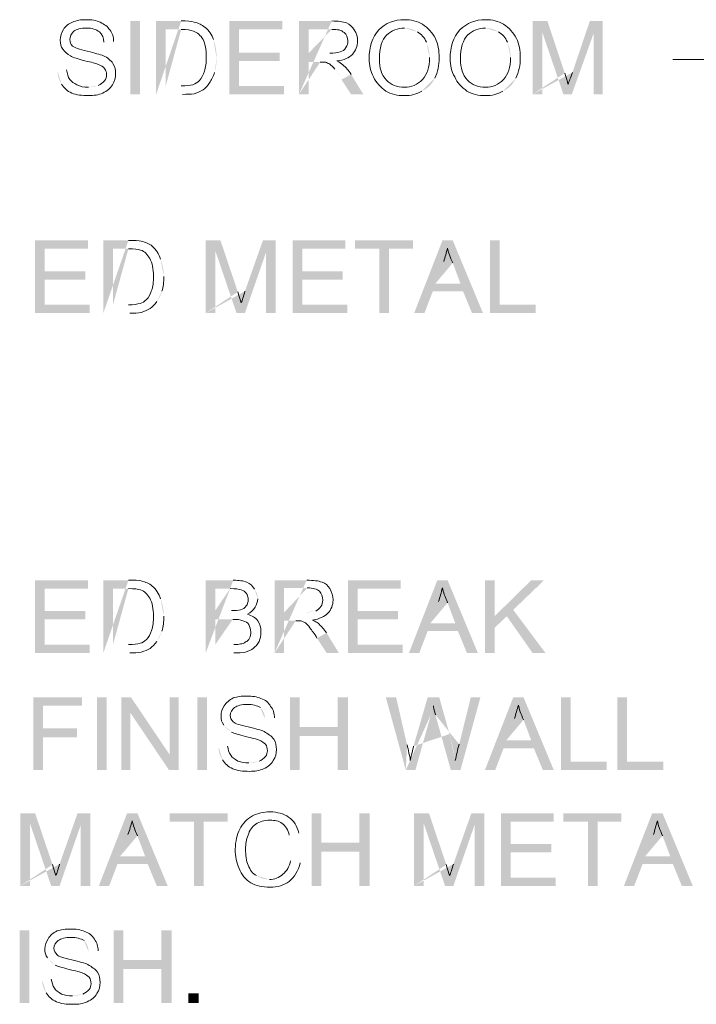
# Model space of a CAD drawing. Header units: inches. Extents: x 32 to 1061, y -183 to 263.
# Tile 13 of 16: x 1031 to 1042, y -140 to -124. Entities that reach past the tile are written whole.
import ezdxf

# ---------------------------------------------------------------- set-up
doc = ezdxf.new("R2010")
doc.units = ezdxf.units.IN
doc.header["$MEASUREMENT"] = 0
doc.layers.add('PDF_Geometry', color=7, linetype='Continuous')
doc.layers.add('PDF_Solid Fills', color=7, linetype='Continuous')

msp = doc.modelspace()

# ---------------------------------------------------------------- hatches: boundary and pattern name
at = {"layer": 'PDF_Solid Fills', "transparency": 33554559}
h = msp.add_hatch(color=256, dxfattribs=at)
h.paths.add_polyline_path([(1033.022391, -125.343956), (1033.022391, -124.168069), (1033.424669, -124.168069)], flags=0)
h.paths.add_polyline_path([(1033.991983, -124.756012, 0.092153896), (1033.940409, -124.467198)], flags=0)
h.paths.add_polyline_path([(1033.961038, -124.993253, 0.068346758), (1033.991983, -124.756012)], flags=0)
h.paths.add_polyline_path([(1033.445298, -125.343956), (1033.022391, -125.343956)], flags=0)
h.paths.add_polyline_path([(1033.177113, -125.209863), (1033.424669, -125.209863)], flags=0)
h.paths.add_polyline_path([(1033.424669, -124.302161), (1033.177113, -124.302161), (1033.177113, -125.209863)], flags=0)
for points in [[(1034.198279, -125.343956), (1034.198279, -124.168069), (1035.044092, -124.168069), (1035.044092, -124.302161), (1034.353001, -124.302161), (1034.353001, -124.673494), (1035.002833, -124.673494), (1035.002833, -124.807586), (1034.353001, -124.807586), (1034.353001, -125.209863), (1035.075037, -125.209863), (1035.075037, -125.343956)], [(1031.083209, -128.850988), (1031.083209, -127.685415), (1031.929022, -127.685415), (1031.929022, -127.819508), (1031.237931, -127.819508), (1031.237931, -128.180526), (1031.887763, -128.180526), (1031.887763, -128.314618), (1031.237931, -128.314618), (1031.237931, -128.716896), (1031.959967, -128.716896), (1031.959967, -128.850988)], [(1035.209129, -128.850988), (1035.209129, -127.685415), (1036.054943, -127.685415), (1036.054943, -127.819508), (1035.363851, -127.819508), (1035.363851, -128.180526), (1036.013683, -128.180526), (1036.013683, -128.314618), (1035.363851, -128.314618), (1035.363851, -128.716896), (1036.085887, -128.716896), (1036.085887, -128.850988)], [(1036.601627, -128.850988), (1036.601627, -127.819508), (1036.209665, -127.819508), (1036.209665, -127.685415), (1037.137997, -127.685415), (1037.137997, -127.819508), (1036.756349, -127.819508), (1036.756349, -128.850988)], [(1038.375773, -128.850988), (1038.375773, -127.685415), (1038.530495, -127.685415), (1038.530495, -128.716896), (1039.108124, -128.716896), (1039.108124, -128.850988)], [(1031.083209, -134.297203), (1031.083209, -133.13163), (1031.929022, -133.13163), (1031.929022, -133.265723), (1031.237931, -133.265723), (1031.237931, -133.626741), (1031.887763, -133.626741), (1031.887763, -133.760833), (1031.237931, -133.760833), (1031.237931, -134.16311), (1031.959967, -134.16311), (1031.959967, -134.297203)], [(1036.096202, -134.297203), (1036.096202, -133.13163), (1036.942015, -133.13163), (1036.942015, -133.265723), (1036.250924, -133.265723), (1036.250924, -133.626741), (1036.900756, -133.626741), (1036.900756, -133.760833), (1036.250924, -133.760833), (1036.250924, -134.16311), (1036.97296, -134.16311), (1036.97296, -134.297203)], [(1038.293254, -134.297203), (1038.293254, -133.13163), (1038.447976, -133.13163), (1038.447976, -133.709259), (1039.03592, -133.13163), (1039.242216, -133.13163), (1038.747106, -133.606111), (1039.262846, -134.297203), (1039.05655, -134.297203), (1038.643958, -133.709259), (1038.447976, -133.894925), (1038.447976, -134.297203)], [(1031.052264, -136.174496), (1031.052264, -135.008924), (1031.836189, -135.008924), (1031.836189, -135.143016), (1031.206986, -135.143016), (1031.206986, -135.504034), (1031.753671, -135.504034), (1031.753671, -135.648441), (1031.206986, -135.648441), (1031.206986, -136.174496)], [(1032.465392, -136.174496), (1032.465392, -135.008924), (1032.620114, -135.008924), (1033.239002, -135.926941), (1033.239002, -135.008924), (1033.383409, -135.008924), (1033.383409, -136.174496), (1033.228687, -136.174496), (1032.609799, -135.256479), (1032.609799, -136.174496)], [(1035.16787, -136.174496), (1035.16787, -135.008924), (1035.322592, -135.008924), (1035.322592, -135.483405), (1035.931165, -135.483405), (1035.931165, -135.008924), (1036.096202, -135.008924), (1036.096202, -136.174496), (1035.931165, -136.174496), (1035.931165, -135.627812), (1035.322592, -135.627812), (1035.322592, -136.174496)], [(1039.510401, -136.174496), (1039.510401, -135.008924), (1039.665123, -135.008924), (1039.665123, -136.040404), (1040.242752, -136.040404), (1040.242752, -136.174496)], [(1040.418103, -136.174496), (1040.418103, -135.008924), (1040.572825, -135.008924), (1040.572825, -136.040404), (1041.150454, -136.040404), (1041.150454, -136.174496)], [(1033.630965, -138.03116), (1033.630965, -136.99968), (1033.239002, -136.99968), (1033.239002, -136.865588), (1034.167334, -136.865588), (1034.167334, -136.99968), (1033.785687, -136.99968), (1033.785687, -138.03116)], [(1035.518573, -138.03116), (1035.518573, -136.865588), (1035.673295, -136.865588), (1035.673295, -137.340069), (1036.281868, -137.340069), (1036.281868, -136.865588), (1036.446905, -136.865588), (1036.446905, -138.03116), (1036.281868, -138.03116), (1036.281868, -137.484476), (1035.673295, -137.484476), (1035.673295, -138.03116)], [(1038.551124, -138.03116), (1038.551124, -136.865588), (1039.396938, -136.865588), (1039.396938, -136.99968), (1038.705846, -136.99968), (1038.705846, -137.360698), (1039.355679, -137.360698), (1039.355679, -137.494791), (1038.705846, -137.494791), (1038.705846, -137.897068), (1039.427882, -137.897068), (1039.427882, -138.03116)], [(1039.943622, -138.03116), (1039.943622, -136.99968), (1039.55166, -136.99968), (1039.55166, -136.865588), (1040.479992, -136.865588), (1040.479992, -136.99968), (1040.098344, -136.99968), (1040.098344, -138.03116)], [(1032.341614, -139.908454), (1032.341614, -138.742882), (1032.496336, -138.742882), (1032.496336, -139.217362), (1033.10491, -139.217362), (1033.10491, -138.742882), (1033.269947, -138.742882), (1033.269947, -139.908454), (1033.10491, -139.908454), (1033.10491, -139.36177), (1032.496336, -139.36177), (1032.496336, -139.908454)]]:
    msp.add_hatch(color=256, dxfattribs=at).paths.add_polyline_path(points)
h = msp.add_hatch(color=256, dxfattribs=at)
h.paths.add_polyline_path([(1035.312277, -125.343956), (1035.312277, -124.168069), (1035.838332, -124.168069)], flags=0)
h.paths.add_polyline_path([(1036.147776, -125.024197), (1036.343757, -125.343956), (1036.147776, -125.343956), (1035.993054, -125.106715)], flags=0)
h.paths.add_polyline_path([(1035.993054, -125.106715, 0.017398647), (1035.889906, -124.941679)], flags=0)
h.paths.add_polyline_path([(1035.652665, -124.828216), (1035.466999, -124.828216), (1035.466999, -125.343956), (1035.312277, -125.343956)], flags=0)
h.paths.add_polyline_path([(1035.466999, -124.683809), (1035.807387, -124.683809)], flags=0)
h.paths.add_polyline_path([(1035.838332, -124.302161), (1035.466999, -124.302161), (1035.466999, -124.683809)], flags=0)
h = msp.add_hatch(color=256, dxfattribs=at)
h.paths.add_polyline_path([(1039.05655, -125.343956), (1039.05655, -124.168069), (1039.29379, -124.168069), (1039.57229, -125.003567)], flags=0)
h.paths.add_polyline_path([(1039.696067, -124.993253), (1039.974567, -124.168069), (1040.180863, -124.168069), (1040.180863, -125.343956), (1040.036456, -125.343956), (1040.036456, -124.36405), (1039.685752, -125.343956), (1039.55166, -125.343956), (1039.211272, -124.34342), (1039.211272, -125.343956), (1039.05655, -125.343956)], flags=0)
h = msp.add_hatch(color=256, dxfattribs=at)
h.paths.add_polyline_path([(1037.282404, -125.292382, 0.1875), (1037.4887, -125.086086)], flags=0)
h.paths.add_polyline_path([(1037.406182, -124.756012, 0.102501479), (1037.354608, -124.508457)], flags=0)
h.paths.add_polyline_path([(1037.2102, -124.34342, 0.147942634), (1037.003904, -124.281531)], flags=0)
h = msp.add_hatch(color=256, dxfattribs=at)
h.paths.add_polyline_path([(1038.582069, -125.292382, 0.1875), (1038.788365, -125.086086)], flags=0)
h.paths.add_polyline_path([(1038.705846, -124.756012, 0.102501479), (1038.654272, -124.508457)], flags=0)
h.paths.add_polyline_path([(1038.509865, -124.34342, 0.147942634), (1038.303569, -124.281531)], flags=0)
h = msp.add_hatch(color=256, dxfattribs=at)
h.paths.add_polyline_path([(1031.444227, -124.972623), (1031.588634, -124.951993)], flags=0)
h.paths.add_polyline_path([(1031.939337, -125.230493, 0.096189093), (1032.094059, -125.199549)], flags=0)
h.paths.add_polyline_path([(1032.341614, -124.498142), (1032.186892, -124.508457)], flags=0)
h.paths.add_polyline_path([(1031.444227, -124.972623, 0.147942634), (1031.506116, -125.178919)], flags=0)
h = msp.add_hatch(color=256, dxfattribs=at)
h.paths.add_polyline_path([(1032.176578, -128.850988), (1032.176578, -127.685415), (1032.578855, -127.685415)], flags=0)
h.paths.add_polyline_path([(1033.146169, -128.263044, 0.090652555), (1033.094595, -127.984545)], flags=0)
h.paths.add_polyline_path([(1033.032706, -128.665322, 0.094573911), (1033.115225, -128.500285)], flags=0)
h.paths.add_polyline_path([(1032.599484, -128.850988), (1032.176578, -128.850988)], flags=0)
h.paths.add_polyline_path([(1032.3313, -128.716896), (1032.578855, -128.716896)], flags=0)
h.paths.add_polyline_path([(1032.578855, -127.819508), (1032.3313, -127.819508), (1032.3313, -128.716896)], flags=0)
h = msp.add_hatch(color=256, dxfattribs=at)
h.paths.add_polyline_path([(1033.816631, -128.850988), (1033.816631, -127.685415), (1034.053871, -127.685415), (1034.332371, -128.5106)], flags=0)
h.paths.add_polyline_path([(1034.445834, -128.500285), (1034.734648, -127.685415), (1034.940944, -127.685415), (1034.940944, -128.850988), (1034.786222, -128.850988), (1034.786222, -127.871082), (1034.445834, -128.850988), (1034.311741, -128.850988), (1033.971353, -127.850452), (1033.971353, -128.850988), (1033.816631, -128.850988)], flags=0)
h = msp.add_hatch(color=256, dxfattribs=at)
h.paths.add_polyline_path([(1037.158626, -128.850988), (1037.612478, -127.685415), (1037.777514, -127.685415), (1038.26231, -128.850988), (1038.086958, -128.850988), (1037.942551, -128.500285), (1037.457756, -128.500285), (1037.323663, -128.850988)], flags=0)
h.paths.add_polyline_path([(1037.499015, -128.376507), (1037.901292, -128.376507), (1037.777514, -128.046433)], flags=0)
h.paths.add_polyline_path([(1037.633107, -128.025804), (1037.499015, -128.376507)], flags=0)
h = msp.add_hatch(color=256, dxfattribs=at)
h.paths.add_polyline_path([(1032.176578, -134.297203), (1032.176578, -133.13163), (1032.578855, -133.13163)], flags=0)
h.paths.add_polyline_path([(1033.146169, -133.709259, 0.090652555), (1033.094595, -133.430759)], flags=0)
h.paths.add_polyline_path([(1033.032706, -134.111536, 0.094573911), (1033.115225, -133.946499)], flags=0)
h.paths.add_polyline_path([(1032.599484, -134.297203), (1032.176578, -134.297203)], flags=0)
h.paths.add_polyline_path([(1032.3313, -134.16311), (1032.578855, -134.16311)], flags=0)
h.paths.add_polyline_path([(1032.578855, -133.265723), (1032.3313, -133.265723), (1032.3313, -134.16311)], flags=0)
h = msp.add_hatch(color=256, dxfattribs=at)
h.paths.add_polyline_path([(1033.816631, -134.297203), (1033.816631, -133.13163), (1034.260167, -133.13163)], flags=0)
h.paths.add_polyline_path([(1034.65213, -133.430759, 0.165325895), (1034.600556, -133.276037)], flags=0)
h.paths.add_polyline_path([(1034.270482, -134.297203), (1033.816631, -134.297203)], flags=0)
h.paths.add_polyline_path([(1033.971353, -133.616426), (1034.229223, -133.616426)], flags=0)
h.paths.add_polyline_path([(1034.208593, -133.265723), (1033.971353, -133.265723), (1033.971353, -133.616426)], flags=0)
h.paths.add_polyline_path([(1033.971353, -134.16311), (1034.270482, -134.16311)], flags=0)
h.paths.add_polyline_path([(1034.249853, -133.760833), (1033.971353, -133.760833), (1033.971353, -134.16311)], flags=0)
h = msp.add_hatch(color=256, dxfattribs=at)
h.paths.add_polyline_path([(1034.920315, -134.297203), (1034.920315, -133.13163), (1035.436055, -133.13163)], flags=0)
h.paths.add_polyline_path([(1035.755813, -133.977444), (1035.951795, -134.297203), (1035.755813, -134.297203), (1035.601091, -134.059962)], flags=0)
h.paths.add_polyline_path([(1035.260703, -133.781463), (1035.075037, -133.781463), (1035.075037, -134.297203), (1034.920315, -134.297203)], flags=0)
h.paths.add_polyline_path([(1035.075037, -133.64737), (1035.40511, -133.64737)], flags=0)
h.paths.add_polyline_path([(1035.40511, -133.64737, 0.059811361), (1035.580462, -133.626741)], flags=0)
h.paths.add_polyline_path([(1035.446369, -133.255408), (1035.075037, -133.255408), (1035.075037, -133.64737)], flags=0)
h = msp.add_hatch(color=256, dxfattribs=at)
h.paths.add_polyline_path([(1037.076108, -134.297203), (1037.529959, -133.13163), (1037.694996, -133.13163), (1038.179792, -134.297203), (1038.00444, -134.297203), (1037.860033, -133.946499), (1037.375237, -133.946499), (1037.241145, -134.297203)], flags=0)
h.paths.add_polyline_path([(1037.416496, -133.822722), (1037.818774, -133.822722), (1037.694996, -133.492648)], flags=0)
h.paths.add_polyline_path([(1037.550589, -133.472019), (1037.416496, -133.822722)], flags=0)
h = msp.add_hatch(color=256, dxfattribs=at)
h.paths.add_polyline_path([(1037.024534, -136.174496), (1036.704775, -135.008924), (1036.869812, -135.008924), (1037.045163, -135.772219)], flags=0)
h.paths.add_polyline_path([(1037.148311, -135.792849), (1037.375237, -135.008924), (1037.560904, -135.008924), (1037.72594, -135.596867)], flags=0)
h.paths.add_polyline_path([(1037.818774, -136.019774, 0.02729118), (1037.72594, -135.596867)], flags=0)
h.paths.add_polyline_path([(1037.880662, -135.761904), (1038.066329, -135.008924), (1038.221051, -135.008924), (1037.901292, -136.174496), (1037.74657, -136.174496), (1037.499015, -135.287423)], flags=0)
h.paths.add_polyline_path([(1037.46807, -135.143016, 0.021501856), (1037.426811, -135.287423)], flags=0)
h.paths.add_polyline_path([(1037.426811, -135.287423), (1037.179256, -136.174496), (1037.024534, -136.174496)], flags=0)
h = msp.add_hatch(color=256, dxfattribs=at)
h.paths.add_polyline_path([(1038.293254, -136.174496), (1038.747106, -135.008924), (1038.912142, -135.008924), (1039.396938, -136.174496), (1039.221586, -136.174496), (1039.077179, -135.823793), (1038.592384, -135.823793), (1038.458291, -136.174496)], flags=0)
h.paths.add_polyline_path([(1038.633643, -135.700015), (1039.03592, -135.700015), (1038.912142, -135.369942)], flags=0)
h.paths.add_polyline_path([(1038.767735, -135.349312), (1038.633643, -135.700015)], flags=0)
h = msp.add_hatch(color=256, dxfattribs=at)
h.paths.add_polyline_path([(1034.022927, -135.803163), (1034.167334, -135.792849)], flags=0)
h.paths.add_polyline_path([(1034.507723, -136.061033, 0.099135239), (1034.672759, -136.030089)], flags=0)
h.paths.add_polyline_path([(1034.105445, -135.45246, 0.096355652), (1034.229223, -135.565923)], flags=0)
h.paths.add_polyline_path([(1034.920315, -135.338997), (1034.765593, -135.349312)], flags=0)
h.paths.add_polyline_path([(1034.765593, -135.349312, 0.197981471), (1034.693389, -135.173961)], flags=0)
h.paths.add_polyline_path([(1034.022927, -135.803163, 0.147942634), (1034.084816, -136.009459)], flags=0)
h = msp.add_hatch(color=256, dxfattribs=at)
h.paths.add_polyline_path([(1030.845968, -138.03116), (1030.845968, -136.865588), (1031.083209, -136.865588), (1031.361708, -137.690772)], flags=0)
h.paths.add_polyline_path([(1031.475171, -137.680457), (1031.763986, -136.865588), (1031.970282, -136.865588), (1031.970282, -138.03116), (1031.81556, -138.03116), (1031.81556, -137.051254), (1031.475171, -138.03116), (1031.341079, -138.03116), (1031.00069, -137.030625), (1031.00069, -138.03116), (1030.845968, -138.03116)], flags=0)
h = msp.add_hatch(color=256, dxfattribs=at)
h.paths.add_polyline_path([(1032.104374, -138.03116), (1032.558225, -136.865588), (1032.723262, -136.865588), (1033.208058, -138.03116), (1033.032706, -138.03116), (1032.888299, -137.680457), (1032.403503, -137.680457), (1032.269411, -138.03116)], flags=0)
h.paths.add_polyline_path([(1032.444762, -137.55668), (1032.84704, -137.55668), (1032.723262, -137.226606)], flags=0)
h.paths.add_polyline_path([(1032.56854, -137.205976), (1032.444762, -137.55668)], flags=0)
h = msp.add_hatch(color=256, dxfattribs=at)
h.paths.add_polyline_path([(1037.158626, -138.03116), (1037.158626, -136.865588), (1037.395867, -136.865588), (1037.674366, -137.690772)], flags=0)
h.paths.add_polyline_path([(1037.787829, -137.680457), (1038.076644, -136.865588), (1038.28294, -136.865588), (1038.28294, -138.03116), (1038.128218, -138.03116), (1038.128218, -137.051254), (1037.787829, -138.03116), (1037.653737, -138.03116), (1037.313348, -137.030625), (1037.313348, -138.03116), (1037.158626, -138.03116)], flags=0)
h = msp.add_hatch(color=256, dxfattribs=at)
h.paths.add_polyline_path([(1040.521251, -138.03116), (1040.975102, -136.865588), (1041.140139, -136.865588), (1041.624935, -138.03116), (1041.449583, -138.03116), (1041.305176, -137.680457), (1040.82038, -137.680457), (1040.686288, -138.03116)], flags=0)
h.paths.add_polyline_path([(1040.86164, -137.55668), (1041.263917, -137.55668), (1041.140139, -137.226606)], flags=0)
h.paths.add_polyline_path([(1040.995732, -137.205976), (1040.86164, -137.55668)], flags=0)
h = msp.add_hatch(color=256, dxfattribs=at)
h.paths.add_polyline_path([(1035.178185, -137.628883), (1035.332907, -137.659828)], flags=0)
h.paths.add_polyline_path([(1035.312277, -137.185347), (1035.157555, -137.216291)], flags=0)
h.paths.add_polyline_path([(1034.6315, -137.866124, 0.147942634), (1034.837796, -137.928012)], flags=0)
h = msp.add_hatch(color=256, dxfattribs=at)
h.paths.add_polyline_path([(1031.196672, -139.537121), (1031.341079, -139.526806)], flags=0)
h.paths.add_polyline_path([(1031.681467, -139.794991, 0.099135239), (1031.846504, -139.764047)], flags=0)
h.paths.add_polyline_path([(1031.27919, -139.186418, 0.096355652), (1031.402968, -139.299881)], flags=0)
h.paths.add_polyline_path([(1032.094059, -139.072955), (1031.939337, -139.08327)], flags=0)
h.paths.add_polyline_path([(1031.939337, -139.08327, 0.197981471), (1031.867134, -138.907918)], flags=0)
h.paths.add_polyline_path([(1031.196672, -139.537121, 0.147942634), (1031.25856, -139.743417)], flags=0)

# ---------------------------------------------------------------- linework, layer by layer
at = {"layer": 'PDF_Geometry', "lineweight": 9}
msp.add_lwpolyline([(1058.6753, -134.152795), (1043.656951, -124.786957), (1041.346435, -124.786957), (1041.305176, -124.786957)], dxfattribs=at)
for points in [[(1031.53706, -124.302161), (1031.568004, -124.250587), (1031.619578, -124.209328), (1031.681467, -124.188698)], [(1031.681467, -124.188698), (1031.743356, -124.157754), (1031.81556, -124.147439), (1031.898078, -124.147439)], [(1031.898078, -124.147439), (1031.990911, -124.147439), (1032.063115, -124.157754), (1032.125004, -124.188698)], [(1032.125004, -124.188698), (1032.197207, -124.219643), (1032.248781, -124.260902), (1032.279726, -124.312476)], [(1033.424669, -124.168069), (1033.517502, -124.168069), (1033.589705, -124.168069), (1033.630965, -124.188698)], [(1033.630965, -124.188698), (1033.703168, -124.199013), (1033.754742, -124.229957), (1033.806316, -124.271217)], [(1035.838332, -124.168069), (1035.94148, -124.168069), (1036.013683, -124.178383), (1036.075572, -124.199013)], [(1036.075572, -124.199013), (1036.127146, -124.219643), (1036.168405, -124.260902), (1036.19935, -124.312476)], [(1036.591312, -124.312476), (1036.704775, -124.199013), (1036.838867, -124.147439), (1037.003904, -124.147439)], [(1037.003904, -124.147439), (1037.107052, -124.147439), (1037.2102, -124.168069), (1037.292719, -124.219643)], [(1037.890977, -124.312476), (1038.00444, -124.199013), (1038.138532, -124.147439), (1038.303569, -124.147439)], [(1038.303569, -124.147439), (1038.406717, -124.147439), (1038.509865, -124.168069), (1038.592384, -124.219643)], [(1031.485486, -124.477513), (1031.485486, -124.415624), (1031.506116, -124.353735), (1031.53706, -124.302161)], [(1031.702097, -124.333105), (1031.660838, -124.374365), (1031.640208, -124.415624), (1031.640208, -124.467198)], [(1031.908393, -124.281531), (1031.81556, -124.281531), (1031.743356, -124.302161), (1031.702097, -124.333105)], [(1032.114689, -124.34342), (1032.063115, -124.302161), (1031.990911, -124.281531), (1031.908393, -124.281531)], [(1032.186892, -124.508457), (1032.186892, -124.436253), (1032.155948, -124.384679), (1032.114689, -124.34342)], [(1032.279726, -124.312476), (1032.320985, -124.36405), (1032.341614, -124.425939), (1032.341614, -124.498142)], [(1033.62065, -124.333105), (1033.579391, -124.312476), (1033.517502, -124.302161), (1033.424669, -124.302161)], [(1033.775372, -124.467198), (1033.734113, -124.394994), (1033.682539, -124.353735), (1033.62065, -124.333105)], [(1033.806316, -124.271217), (1033.868205, -124.322791), (1033.919779, -124.384679), (1033.940409, -124.467198)], [(1036.034313, -124.353735), (1035.993054, -124.312476), (1035.931165, -124.302161), (1035.838332, -124.302161)], [(1036.096202, -124.487827), (1036.096202, -124.436253), (1036.075572, -124.384679), (1036.034313, -124.353735)], [(1036.19935, -124.312476), (1036.240609, -124.36405), (1036.250924, -124.425939), (1036.250924, -124.487827)], [(1036.43659, -124.776642), (1036.43659, -124.580661), (1036.488164, -124.425939), (1036.591312, -124.312476)], [(1037.003904, -124.281531), (1036.890441, -124.281531), (1036.797608, -124.322791), (1036.71509, -124.394994)], [(1037.354608, -124.508457), (1037.323663, -124.436253), (1037.272089, -124.374365), (1037.2102, -124.34342)], [(1037.292719, -124.219643), (1037.385552, -124.281531), (1037.447441, -124.353735), (1037.499015, -124.446568)], [(1037.736255, -124.776642), (1037.736255, -124.580661), (1037.787829, -124.425939), (1037.890977, -124.312476)], [(1038.303569, -124.281531), (1038.190106, -124.281531), (1038.097273, -124.322791), (1038.014755, -124.394994)], [(1038.654272, -124.508457), (1038.623328, -124.436253), (1038.571754, -124.374365), (1038.509865, -124.34342)], [(1038.592384, -124.219643), (1038.685217, -124.281531), (1038.747106, -124.353735), (1038.79868, -124.446568)], [(1031.526745, -124.62192), (1031.495801, -124.580661), (1031.485486, -124.529087), (1031.485486, -124.477513)], [(1031.640208, -124.467198), (1031.640208, -124.508457), (1031.650523, -124.539401), (1031.681467, -124.570346)], [(1033.826946, -124.745697), (1033.826946, -124.62192), (1033.806316, -124.529087), (1033.775372, -124.467198)], [(1036.065257, -124.590975), (1036.085887, -124.560031), (1036.096202, -124.529087), (1036.096202, -124.487827)], [(1036.250924, -124.487827), (1036.250924, -124.570346), (1036.219979, -124.642549), (1036.168405, -124.704438)], [(1036.71509, -124.394994), (1036.642886, -124.467198), (1036.601627, -124.60129), (1036.601627, -124.776642)], [(1037.499015, -124.446568), (1037.540274, -124.539401), (1037.560904, -124.642549), (1037.560904, -124.756012)], [(1038.014755, -124.394994), (1037.942551, -124.467198), (1037.901292, -124.60129), (1037.901292, -124.776642)], [(1038.79868, -124.446568), (1038.839939, -124.539401), (1038.860568, -124.642549), (1038.860568, -124.756012)], [(1031.650523, -124.725068), (1031.598949, -124.704438), (1031.55769, -124.663179), (1031.526745, -124.62192)], [(1031.681467, -124.570346), (1031.712412, -124.590975), (1031.784615, -124.62192), (1031.918708, -124.652864)], [(1031.918708, -124.652864), (1032.042485, -124.683809), (1032.125004, -124.704438), (1032.176578, -124.725068)], [(1035.807387, -124.683809), (1035.869276, -124.683809), (1035.931165, -124.683809), (1035.972424, -124.663179)], [(1035.972424, -124.663179), (1036.013683, -124.652864), (1036.044628, -124.632235), (1036.065257, -124.590975)], [(1031.877448, -124.807586), (1031.7743, -124.776642), (1031.691782, -124.756012), (1031.650523, -124.725068)], [(1032.083744, -124.85916), (1032.0528, -124.848845), (1031.990911, -124.828216), (1031.877448, -124.807586)], [(1032.176578, -124.725068), (1032.248781, -124.756012), (1032.29004, -124.797271), (1032.3313, -124.848845)], [(1033.796001, -124.972623), (1033.816631, -124.910734), (1033.826946, -124.838531), (1033.826946, -124.745697)], [(1035.735184, -124.828216), (1035.714554, -124.828216), (1035.68361, -124.828216), (1035.652665, -124.828216)], [(1035.807387, -124.85916), (1035.786758, -124.848845), (1035.755813, -124.838531), (1035.735184, -124.828216)], [(1036.168405, -124.704438), (1036.116831, -124.756012), (1036.034313, -124.797271), (1035.92085, -124.807586)], [(1035.92085, -124.807586), (1035.962109, -124.828216), (1035.993054, -124.848845), (1036.013683, -124.869475)], [(1036.508794, -125.065456), (1036.45722, -124.972623), (1036.43659, -124.87979), (1036.43659, -124.776642)], [(1036.601627, -124.776642), (1036.601627, -124.921049), (1036.632571, -125.034512), (1036.71509, -125.11703)], [(1037.292719, -125.106715), (1037.364922, -125.024197), (1037.406182, -124.910734), (1037.406182, -124.756012)], [(1037.560904, -124.756012), (1037.560904, -124.87979), (1037.540274, -124.982938), (1037.4887, -125.086086)], [(1037.808459, -125.065456), (1037.756885, -124.972623), (1037.736255, -124.87979), (1037.736255, -124.776642)], [(1037.901292, -124.776642), (1037.901292, -124.921049), (1037.932236, -125.034512), (1038.014755, -125.11703)], [(1038.592384, -125.106715), (1038.664587, -125.024197), (1038.705846, -124.910734), (1038.705846, -124.756012)], [(1038.860568, -124.756012), (1038.860568, -124.87979), (1038.839939, -124.982938), (1038.788365, -125.086086)], [(1031.588634, -124.951993), (1031.598949, -125.013882), (1031.609264, -125.065456), (1031.640208, -125.106715)], [(1032.197207, -124.931364), (1032.176578, -124.900419), (1032.135318, -124.87979), (1032.083744, -124.85916)], [(1032.228152, -125.024197), (1032.228152, -124.993253), (1032.217837, -124.962308), (1032.197207, -124.931364)], [(1032.3313, -124.848845), (1032.362244, -124.900419), (1032.372559, -124.951993), (1032.372559, -125.013882)], [(1033.713483, -125.127345), (1033.754742, -125.086086), (1033.775372, -125.034512), (1033.796001, -124.972623)], [(1035.889906, -124.941679), (1035.858961, -124.900419), (1035.828017, -124.87979), (1035.807387, -124.85916)], [(1036.013683, -124.869475), (1036.065257, -124.910734), (1036.106517, -124.962308), (1036.147776, -125.024197)], [(1031.640208, -125.106715), (1031.660838, -125.13766), (1031.702097, -125.168604), (1031.753671, -125.189234)], [(1032.094059, -125.199549), (1032.135318, -125.189234), (1032.166263, -125.158289), (1032.197207, -125.127345)], [(1032.197207, -125.127345), (1032.217837, -125.096401), (1032.228152, -125.065456), (1032.228152, -125.024197)], [(1032.372559, -125.013882), (1032.372559, -125.075771), (1032.362244, -125.13766), (1032.320985, -125.189234)], [(1033.610335, -125.189234), (1033.651594, -125.168604), (1033.692853, -125.147975), (1033.713483, -125.127345)], [(1033.961038, -124.993253), (1033.940409, -125.055141), (1033.909464, -125.11703), (1033.87852, -125.158289)], [(1036.704775, -125.292382), (1036.622257, -125.230493), (1036.550053, -125.158289), (1036.508794, -125.065456)], [(1036.71509, -125.11703), (1036.787293, -125.189234), (1036.880127, -125.230493), (1037.003904, -125.230493)], [(1037.003904, -125.230493), (1037.117367, -125.230493), (1037.2102, -125.189234), (1037.292719, -125.106715)], [(1038.00444, -125.292382), (1037.921922, -125.230493), (1037.849718, -125.158289), (1037.808459, -125.065456)], [(1038.014755, -125.11703), (1038.086958, -125.189234), (1038.179792, -125.230493), (1038.303569, -125.230493)], [(1038.303569, -125.230493), (1038.417032, -125.230493), (1038.509865, -125.189234), (1038.592384, -125.106715)], [(1039.57229, -125.003567), (1039.603234, -125.086086), (1039.613549, -125.13766), (1039.623864, -125.178919)], [(1039.623864, -125.178919), (1039.644493, -125.13766), (1039.665123, -125.075771), (1039.696067, -124.993253)], [(1031.671152, -125.323326), (1031.598949, -125.292382), (1031.547375, -125.240808), (1031.506116, -125.178919)], [(1031.753671, -125.189234), (1031.805245, -125.220178), (1031.867134, -125.230493), (1031.939337, -125.230493)], [(1032.320985, -125.189234), (1032.29004, -125.251123), (1032.238466, -125.292382), (1032.166263, -125.323326)], [(1033.424669, -125.209863), (1033.507187, -125.209863), (1033.569076, -125.199549), (1033.610335, -125.189234)], [(1033.775372, -125.271752), (1033.734113, -125.292382), (1033.692853, -125.313011), (1033.630965, -125.333641)], [(1033.87852, -125.158289), (1033.847575, -125.209863), (1033.816631, -125.240808), (1033.775372, -125.271752)], [(1037.003904, -125.364585), (1036.890441, -125.364585), (1036.787293, -125.343956), (1036.704775, -125.292382)], [(1037.282404, -125.292382), (1037.199885, -125.343956), (1037.107052, -125.364585), (1037.003904, -125.364585)], [(1038.303569, -125.364585), (1038.190106, -125.364585), (1038.086958, -125.343956), (1038.00444, -125.292382)], [(1038.582069, -125.292382), (1038.49955, -125.343956), (1038.406717, -125.364585), (1038.303569, -125.364585)], [(1031.939337, -125.364585), (1031.836189, -125.364585), (1031.743356, -125.354271), (1031.671152, -125.323326)], [(1032.166263, -125.323326), (1032.104374, -125.354271), (1032.021856, -125.364585), (1031.939337, -125.364585)], [(1033.630965, -125.333641), (1033.579391, -125.343956), (1033.517502, -125.343956), (1033.445298, -125.343956)], [(1032.578855, -127.685415), (1032.671688, -127.685415), (1032.743892, -127.685415), (1032.785151, -127.69573)], [(1032.774836, -127.840137), (1032.733577, -127.829823), (1032.671688, -127.819508), (1032.578855, -127.819508)], [(1032.785151, -127.69573), (1032.857355, -127.71636), (1032.908929, -127.736989), (1032.960503, -127.778249)], [(1032.960503, -127.778249), (1033.022391, -127.829823), (1033.063651, -127.902026), (1033.094595, -127.984545)], [(1037.694996, -127.809193), (1037.674366, -127.881397), (1037.653737, -127.9536), (1037.633107, -128.025804)], [(1037.777514, -128.046433), (1037.736255, -127.9536), (1037.705311, -127.871082), (1037.694996, -127.809193)], [(1032.919243, -127.97423), (1032.888299, -127.912341), (1032.836725, -127.860767), (1032.774836, -127.840137)], [(1032.981132, -128.263044), (1032.981132, -128.139267), (1032.960503, -128.046433), (1032.919243, -127.97423)], [(1032.950188, -128.48997), (1032.970817, -128.428081), (1032.981132, -128.345563), (1032.981132, -128.263044)], [(1033.146169, -128.263044), (1033.146169, -128.355878), (1033.135854, -128.428081), (1033.115225, -128.500285)], [(1032.867669, -128.634377), (1032.908929, -128.593118), (1032.929558, -128.551859), (1032.950188, -128.48997)], [(1034.332371, -128.5106), (1034.353001, -128.593118), (1034.37363, -128.644692), (1034.383945, -128.685951)], [(1034.383945, -128.685951), (1034.404575, -128.644692), (1034.425204, -128.582803), (1034.445834, -128.500285)], [(1032.578855, -128.716896), (1032.661373, -128.716896), (1032.723262, -128.706581), (1032.764521, -128.696266)], [(1032.764521, -128.696266), (1032.805781, -128.685951), (1032.836725, -128.665322), (1032.867669, -128.634377)], [(1033.032706, -128.665322), (1033.001762, -128.716896), (1032.960503, -128.74784), (1032.929558, -128.778784)], [(1032.785151, -128.840673), (1032.733577, -128.850988), (1032.671688, -128.850988), (1032.599484, -128.850988)], [(1032.929558, -128.778784), (1032.888299, -128.799414), (1032.836725, -128.820044), (1032.785151, -128.840673)], [(1032.578855, -133.13163), (1032.671688, -133.13163), (1032.743892, -133.13163), (1032.785151, -133.141945)], [(1032.785151, -133.141945), (1032.857355, -133.162575), (1032.908929, -133.183204), (1032.960503, -133.224463)], [(1034.260167, -133.13163), (1034.353001, -133.13163), (1034.414889, -133.141945), (1034.476778, -133.162575)], [(1034.476778, -133.162575), (1034.528352, -133.183204), (1034.569611, -133.224463), (1034.600556, -133.276037)], [(1035.436055, -133.13163), (1035.549517, -133.13163), (1035.621721, -133.141945), (1035.68361, -133.162575)], [(1035.68361, -133.162575), (1035.735184, -133.183204), (1035.776443, -133.214149), (1035.807387, -133.265723)], [(1032.774836, -133.286352), (1032.733577, -133.276037), (1032.671688, -133.265723), (1032.578855, -133.265723)], [(1032.919243, -133.420445), (1032.888299, -133.358556), (1032.836725, -133.306982), (1032.774836, -133.286352)], [(1032.960503, -133.224463), (1033.022391, -133.276037), (1033.063651, -133.348241), (1033.094595, -133.430759)], [(1034.383945, -133.286352), (1034.353001, -133.276037), (1034.291112, -133.265723), (1034.208593, -133.265723)], [(1034.466463, -133.337926), (1034.445834, -133.317297), (1034.425204, -133.296667), (1034.383945, -133.286352)], [(1034.497408, -133.441074), (1034.497408, -133.41013), (1034.487093, -133.368871), (1034.466463, -133.337926)], [(1035.642351, -133.306982), (1035.601091, -133.276037), (1035.539203, -133.255408), (1035.446369, -133.255408)], [(1035.693925, -133.451389), (1035.693925, -133.3895), (1035.673295, -133.348241), (1035.642351, -133.306982)], [(1035.807387, -133.265723), (1035.838332, -133.327611), (1035.858961, -133.379185), (1035.858961, -133.451389)], [(1037.612478, -133.255408), (1037.591848, -133.327611), (1037.571218, -133.399815), (1037.550589, -133.472019)], [(1037.694996, -133.492648), (1037.653737, -133.399815), (1037.622792, -133.317297), (1037.612478, -133.255408)], [(1032.981132, -133.709259), (1032.981132, -133.585481), (1032.960503, -133.492648), (1032.919243, -133.420445)], [(1034.466463, -133.544222), (1034.487093, -133.523593), (1034.497408, -133.482333), (1034.497408, -133.441074)], [(1034.65213, -133.430759), (1034.65213, -133.482333), (1034.6315, -133.523593), (1034.610871, -133.564852)], [(1035.66298, -133.554537), (1035.68361, -133.523593), (1035.693925, -133.482333), (1035.693925, -133.451389)], [(1035.858961, -133.451389), (1035.858961, -133.533907), (1035.828017, -133.606111), (1035.776443, -133.657685)], [(1034.229223, -133.616426), (1034.291112, -133.616426), (1034.342686, -133.616426), (1034.37363, -133.606111)], [(1034.37363, -133.606111), (1034.414889, -133.595796), (1034.445834, -133.575167), (1034.466463, -133.544222)], [(1034.610871, -133.564852), (1034.579926, -133.616426), (1034.538667, -133.64737), (1034.487093, -133.678315)], [(1035.776443, -133.657685), (1035.724869, -133.719574), (1035.642351, -133.750518), (1035.528888, -133.771148)], [(1035.580462, -133.626741), (1035.611406, -133.606111), (1035.642351, -133.585481), (1035.66298, -133.554537)], [(1032.950188, -133.936185), (1032.970817, -133.874296), (1032.981132, -133.791777), (1032.981132, -133.709259)], [(1033.146169, -133.709259), (1033.146169, -133.802092), (1033.135854, -133.874296), (1033.115225, -133.946499)], [(1034.414889, -133.781463), (1034.37363, -133.760833), (1034.322056, -133.760833), (1034.249853, -133.760833)], [(1034.507723, -133.843351), (1034.487093, -133.812407), (1034.456149, -133.791777), (1034.414889, -133.781463)], [(1034.487093, -133.678315), (1034.559297, -133.698944), (1034.610871, -133.729889), (1034.65213, -133.781463)], [(1034.65213, -133.781463), (1034.683074, -133.833037), (1034.703704, -133.894925), (1034.703704, -133.956814)], [(1035.343221, -133.781463), (1035.322592, -133.781463), (1035.291647, -133.781463), (1035.260703, -133.781463)], [(1035.415425, -133.812407), (1035.394795, -133.802092), (1035.363851, -133.791777), (1035.343221, -133.781463)], [(1035.487629, -133.894925), (1035.466999, -133.853666), (1035.436055, -133.833037), (1035.415425, -133.812407)], [(1035.528888, -133.771148), (1035.570147, -133.791777), (1035.601091, -133.802092), (1035.621721, -133.822722)], [(1035.621721, -133.822722), (1035.66298, -133.863981), (1035.714554, -133.915555), (1035.755813, -133.977444)], [(1032.867669, -134.080592), (1032.908929, -134.039333), (1032.929558, -133.998073), (1032.950188, -133.936185)], [(1034.538667, -133.956814), (1034.538667, -133.915555), (1034.528352, -133.884611), (1034.507723, -133.843351)], [(1034.518037, -134.059962), (1034.538667, -134.029018), (1034.538667, -133.998073), (1034.538667, -133.956814)], [(1034.703704, -133.956814), (1034.703704, -134.018703), (1034.693389, -134.070277), (1034.672759, -134.111536)], [(1035.601091, -134.059962), (1035.559832, -133.987759), (1035.518573, -133.936185), (1035.487629, -133.894925)], [(1032.578855, -134.16311), (1032.661373, -134.16311), (1032.723262, -134.152795), (1032.764521, -134.142481)], [(1032.764521, -134.142481), (1032.805781, -134.132166), (1032.836725, -134.111536), (1032.867669, -134.080592)], [(1033.032706, -134.111536), (1033.001762, -134.16311), (1032.960503, -134.194055), (1032.929558, -134.224999)], [(1034.37363, -134.152795), (1034.404575, -134.152795), (1034.435519, -134.142481), (1034.456149, -134.121851)], [(1034.456149, -134.121851), (1034.487093, -134.111536), (1034.507723, -134.090907), (1034.518037, -134.059962)], [(1034.672759, -134.111536), (1034.641815, -134.16311), (1034.621185, -134.194055), (1034.579926, -134.224999)], [(1032.785151, -134.286888), (1032.733577, -134.297203), (1032.671688, -134.297203), (1032.599484, -134.297203)], [(1032.929558, -134.224999), (1032.888299, -134.245629), (1032.836725, -134.266258), (1032.785151, -134.286888)], [(1034.270482, -134.16311), (1034.311741, -134.16311), (1034.353001, -134.16311), (1034.37363, -134.152795)], [(1034.456149, -134.286888), (1034.404575, -134.297203), (1034.342686, -134.297203), (1034.270482, -134.297203)], [(1034.579926, -134.224999), (1034.548982, -134.245629), (1034.507723, -134.266258), (1034.456149, -134.286888)], [(1034.11576, -135.143016), (1034.146705, -135.091442), (1034.198279, -135.050183), (1034.260167, -135.019239)], [(1034.260167, -135.019239), (1034.322056, -134.998609), (1034.39426, -134.988294), (1034.476778, -134.988294)], [(1034.476778, -134.988294), (1034.559297, -134.988294), (1034.641815, -134.998609), (1034.703704, -135.029553)], [(1034.703704, -135.029553), (1034.775907, -135.050183), (1034.827481, -135.091442), (1034.858426, -135.153331)], [(1034.064186, -135.308053), (1034.064186, -135.246164), (1034.084816, -135.19459), (1034.11576, -135.143016)], [(1034.280797, -135.173961), (1034.239538, -135.204905), (1034.208593, -135.246164), (1034.208593, -135.297738)], [(1034.487093, -135.122387), (1034.39426, -135.122387), (1034.322056, -135.143016), (1034.280797, -135.173961)], [(1034.693389, -135.173961), (1034.641815, -135.143016), (1034.569611, -135.122387), (1034.487093, -135.122387)], [(1034.858426, -135.153331), (1034.899685, -135.204905), (1034.920315, -135.266794), (1034.920315, -135.338997)], [(1037.499015, -135.287423), (1037.478385, -135.204905), (1037.46807, -135.163646), (1037.46807, -135.143016)], [(1038.829624, -135.132701), (1038.808994, -135.204905), (1038.788365, -135.277109), (1038.767735, -135.349312)], [(1038.912142, -135.369942), (1038.870883, -135.277109), (1038.839939, -135.19459), (1038.829624, -135.132701)], [(1034.105445, -135.45246), (1034.074501, -135.411201), (1034.064186, -135.359627), (1034.064186, -135.308053)], [(1034.208593, -135.297738), (1034.208593, -135.338997), (1034.229223, -135.369942), (1034.260167, -135.400886)], [(1034.260167, -135.400886), (1034.291112, -135.431831), (1034.363315, -135.45246), (1034.497408, -135.483405)], [(1034.497408, -135.483405), (1034.621185, -135.514349), (1034.703704, -135.534979), (1034.755278, -135.555608)], [(1034.755278, -135.555608), (1034.817167, -135.596867), (1034.868741, -135.627812), (1034.91, -135.679386)], [(1034.456149, -135.638127), (1034.353001, -135.607182), (1034.270482, -135.586553), (1034.229223, -135.565923)], [(1034.662445, -135.689701), (1034.6315, -135.679386), (1034.569611, -135.658756), (1034.456149, -135.638127)], [(1034.775907, -135.761904), (1034.755278, -135.741275), (1034.714019, -135.71033), (1034.662445, -135.689701)], [(1034.91, -135.679386), (1034.940944, -135.73096), (1034.951259, -135.782534), (1034.951259, -135.844423)], [(1034.167334, -135.792849), (1034.177649, -135.844423), (1034.187964, -135.895997), (1034.218908, -135.937256)], [(1034.806852, -135.865052), (1034.806852, -135.823793), (1034.796537, -135.792849), (1034.775907, -135.761904)], [(1034.775907, -135.957885), (1034.796537, -135.926941), (1034.806852, -135.895997), (1034.806852, -135.865052)], [(1034.951259, -135.844423), (1034.951259, -135.906311), (1034.940944, -135.9682), (1034.899685, -136.019774)], [(1037.045163, -135.772219), (1037.065793, -135.854737), (1037.086423, -135.937256), (1037.096737, -136.019774)], [(1037.096737, -136.019774), (1037.127682, -135.885682), (1037.148311, -135.813478), (1037.148311, -135.792849)], [(1037.818774, -136.019774), (1037.839403, -135.937256), (1037.849718, -135.854737), (1037.880662, -135.761904)], [(1034.249853, -136.153867), (1034.177649, -136.122922), (1034.126075, -136.071348), (1034.084816, -136.009459)], [(1034.218908, -135.937256), (1034.239538, -135.9682), (1034.280797, -135.999145), (1034.332371, -136.030089)], [(1034.332371, -136.030089), (1034.383945, -136.050719), (1034.445834, -136.061033), (1034.507723, -136.061033)], [(1034.672759, -136.030089), (1034.714019, -136.019774), (1034.744963, -135.98883), (1034.775907, -135.957885)], [(1034.899685, -136.019774), (1034.868741, -136.081663), (1034.817167, -136.122922), (1034.744963, -136.153867)], [(1034.518037, -136.195126), (1034.414889, -136.195126), (1034.322056, -136.184811), (1034.249853, -136.153867)], [(1034.744963, -136.153867), (1034.683074, -136.184811), (1034.600556, -136.195126), (1034.518037, -136.195126)], [(1034.363315, -137.123458), (1034.414889, -137.030625), (1034.476778, -136.958421), (1034.569611, -136.906847)], [(1034.569611, -136.906847), (1034.65213, -136.865588), (1034.744963, -136.844958), (1034.848111, -136.844958)], [(1034.848111, -136.979051), (1034.755278, -136.979051), (1034.683074, -136.99968), (1034.621185, -137.040939)], [(1034.848111, -136.844958), (1034.971889, -136.844958), (1035.064722, -136.875903), (1035.14724, -136.927477)], [(1035.044092, -137.030625), (1034.992518, -136.989365), (1034.920315, -136.979051), (1034.848111, -136.979051)], [(1035.14724, -136.927477), (1035.229759, -136.989365), (1035.281333, -137.071884), (1035.312277, -137.185347)], [(1032.640744, -136.989365), (1032.620114, -137.061569), (1032.599484, -137.133773), (1032.56854, -137.205976)], [(1032.723262, -137.226606), (1032.682003, -137.133773), (1032.651058, -137.051254), (1032.640744, -136.989365)], [(1034.291112, -137.443217), (1034.291112, -137.319439), (1034.322056, -137.205976), (1034.363315, -137.123458)], [(1034.621185, -137.040939), (1034.559297, -137.082199), (1034.518037, -137.144087), (1034.497408, -137.216291)], [(1035.157555, -137.216291), (1035.136925, -137.133773), (1035.095666, -137.071884), (1035.044092, -137.030625)], [(1041.057621, -136.989365), (1041.036991, -137.061569), (1041.016362, -137.133773), (1040.995732, -137.205976)], [(1041.140139, -137.226606), (1041.09888, -137.133773), (1041.067936, -137.051254), (1041.057621, -136.989365)], [(1034.497408, -137.216291), (1034.466463, -137.288495), (1034.456149, -137.360698), (1034.456149, -137.443217)], [(1034.353001, -137.752661), (1034.311741, -137.659828), (1034.291112, -137.55668), (1034.291112, -137.443217)], [(1034.456149, -137.443217), (1034.456149, -137.53605), (1034.466463, -137.628883), (1034.497408, -137.701087)], [(1031.361708, -137.690772), (1031.382338, -137.77329), (1031.402968, -137.824864), (1031.413282, -137.866124)], [(1031.413282, -137.866124), (1031.433912, -137.824864), (1031.454542, -137.762976), (1031.475171, -137.680457)], [(1034.538667, -137.979586), (1034.456149, -137.928012), (1034.39426, -137.855809), (1034.353001, -137.752661)], [(1034.497408, -137.701087), (1034.528352, -137.77329), (1034.569611, -137.835179), (1034.6315, -137.866124)], [(1035.054407, -137.845494), (1035.116296, -137.79392), (1035.157555, -137.721716), (1035.178185, -137.628883)], [(1035.332907, -137.659828), (1035.301962, -137.79392), (1035.240073, -137.886753), (1035.157555, -137.958957)], [(1037.674366, -137.690772), (1037.694996, -137.77329), (1037.715626, -137.824864), (1037.72594, -137.866124)], [(1037.72594, -137.866124), (1037.74657, -137.824864), (1037.7672, -137.762976), (1037.787829, -137.680457)], [(1034.837796, -137.928012), (1034.920315, -137.928012), (1034.992518, -137.897068), (1035.054407, -137.845494)], [(1034.848111, -138.05179), (1034.724333, -138.05179), (1034.621185, -138.03116), (1034.538667, -137.979586)], [(1035.157555, -137.958957), (1035.075037, -138.020846), (1034.971889, -138.05179), (1034.848111, -138.05179)], [(1031.237931, -139.042011), (1031.237931, -138.980122), (1031.25856, -138.928548), (1031.289505, -138.876974)], [(1031.289505, -138.876974), (1031.320449, -138.8254), (1031.372023, -138.784141), (1031.433912, -138.753196)], [(1031.433912, -138.753196), (1031.495801, -138.732567), (1031.568004, -138.722252), (1031.650523, -138.722252)], [(1031.660838, -138.856344), (1031.568004, -138.856344), (1031.495801, -138.876974), (1031.454542, -138.907918)], [(1031.650523, -138.722252), (1031.733041, -138.722252), (1031.81556, -138.732567), (1031.877448, -138.763511)], [(1031.867134, -138.907918), (1031.81556, -138.876974), (1031.743356, -138.856344), (1031.660838, -138.856344)], [(1031.877448, -138.763511), (1031.949652, -138.784141), (1032.001226, -138.8254), (1032.03217, -138.887289)], [(1031.454542, -138.907918), (1031.413282, -138.938863), (1031.382338, -138.980122), (1031.382338, -139.031696)], [(1031.382338, -139.031696), (1031.382338, -139.072955), (1031.402968, -139.1039), (1031.433912, -139.134844)], [(1032.03217, -138.887289), (1032.07343, -138.938863), (1032.094059, -139.000752), (1032.094059, -139.072955)], [(1031.27919, -139.186418), (1031.248246, -139.145159), (1031.237931, -139.093585), (1031.237931, -139.042011)], [(1031.433912, -139.134844), (1031.464856, -139.165788), (1031.53706, -139.186418), (1031.671152, -139.217362)], [(1031.629893, -139.372084), (1031.526745, -139.34114), (1031.444227, -139.32051), (1031.402968, -139.299881)], [(1031.671152, -139.217362), (1031.79493, -139.248307), (1031.877448, -139.268936), (1031.929022, -139.289566)], [(1031.929022, -139.289566), (1031.990911, -139.330825), (1032.042485, -139.36177), (1032.083744, -139.413344)], [(1031.836189, -139.423658), (1031.805245, -139.413344), (1031.743356, -139.392714), (1031.629893, -139.372084)], [(1031.949652, -139.495862), (1031.929022, -139.475232), (1031.887763, -139.444288), (1031.836189, -139.423658)], [(1031.980596, -139.59901), (1031.980596, -139.557751), (1031.970282, -139.526806), (1031.949652, -139.495862)], [(1032.083744, -139.413344), (1032.114689, -139.464918), (1032.125004, -139.516492), (1032.125004, -139.57838)], [(1031.341079, -139.526806), (1031.351394, -139.57838), (1031.361708, -139.629954), (1031.392653, -139.671214)], [(1031.949652, -139.691843), (1031.970282, -139.660899), (1031.980596, -139.629954), (1031.980596, -139.59901)], [(1032.125004, -139.57838), (1032.125004, -139.640269), (1032.114689, -139.702158), (1032.07343, -139.753732)], [(1031.423597, -139.887824), (1031.351394, -139.85688), (1031.29982, -139.805306), (1031.25856, -139.743417)], [(1031.392653, -139.671214), (1031.413282, -139.702158), (1031.454542, -139.733102), (1031.506116, -139.764047)], [(1031.506116, -139.764047), (1031.55769, -139.784676), (1031.619578, -139.794991), (1031.681467, -139.794991)], [(1031.846504, -139.764047), (1031.887763, -139.753732), (1031.918708, -139.722788), (1031.949652, -139.691843)], [(1032.07343, -139.753732), (1032.042485, -139.815621), (1031.990911, -139.85688), (1031.918708, -139.887824)], [(1031.691782, -139.929084), (1031.588634, -139.929084), (1031.495801, -139.918769), (1031.423597, -139.887824)], [(1031.918708, -139.887824), (1031.856819, -139.918769), (1031.7743, -139.929084), (1031.691782, -139.929084)]]:
    msp.add_open_spline(points, degree=3, dxfattribs=at)
at = {"layer": 'PDF_Solid Fills', "lineweight": 9, "transparency": 33554559}
for points in [[(1032.609799, -124.168069), (1032.609799, -125.343956), (1032.764514, -124.168069), (1032.764514, -125.343956)], [(1032.07343, -135.008924), (1032.07343, -136.174479), (1032.228155, -135.008924), (1032.228155, -136.174479)], [(1033.682539, -135.008924), (1033.682539, -136.174479), (1033.837264, -135.008924), (1033.837264, -136.174479)], [(1030.835654, -138.742882), (1030.835654, -139.908454), (1030.990379, -138.742882), (1030.990379, -139.908454)], [(1033.538131, -139.753732), (1033.538131, -139.908457), (1033.703161, -139.753732), (1033.703161, -139.908457)]]:
    msp.add_solid(points, dxfattribs=at)

doc.saveas('drawing.dxf')
